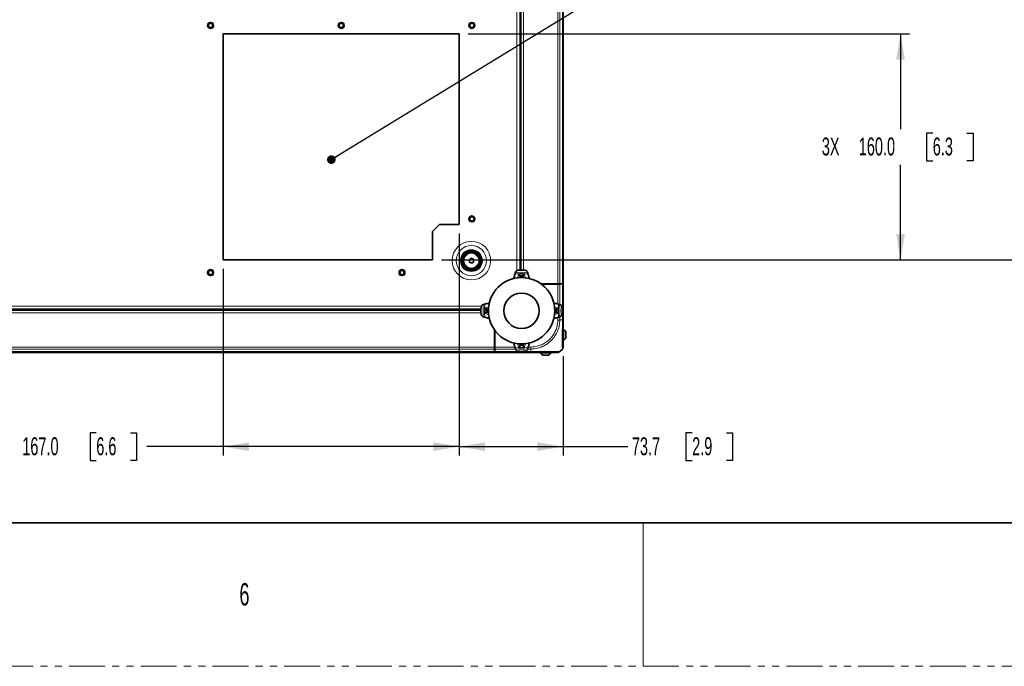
# Model space of a CAD drawing. Header units: millimetres. Extents: x 0 to 1118, y 0 to 864.
# Tile 16 of 172: x 309 to 483, y 0 to 114. Entities that reach past the tile are written whole.
import ezdxf

# ---------------------------------------------------------------- set-up
doc = ezdxf.new("R2010")
doc.units = ezdxf.units.MM
doc.linetypes.add('PHANTOM', pattern=[12.7, 6.35, -1.27, 1.27, -1.27, 1.27, -1.27])
doc.layers.add('ALPHAREV', color=7, linetype='Continuous', lineweight=25)
doc.styles.add('SLDTEXTSTYLE0', font='TXT', dxfattribs={"width": 0.605})
doc.styles.add('SLDTEXTSTYLE1', font='TXT', dxfattribs={"width": 0.6})
doc.dimstyles.new('SLDDIMSTYLE0', dxfattribs={"dimtxt": 3.175, "dimasz": 4.572, "dimexe": 0, "dimexo": 0.0625, "dimgap": 0.79375, "dimtad": 0, "dimtih": 1, "dimtoh": 1, "dimdec": 1, "dimlfac": 4, "dimrnd": 1e-09, "dimzin": 12, "dimdsep": 46, "dimtxsty": 'SLDTEXTSTYLE0', "dimsah": 1, "dimcen": 0.09, "dimadec": 0, "dimazin": 3, "dimtfac": 1, "dimtofl": 0, "dimtmove": 0, "dimatfit": 3, "dimfxl": 1, "dimfrac": 2, "dimtolj": 1, "dimtzin": 12, "dimarcsym": 0})
doc.dimstyles.new('SLDDIMSTYLE3', dxfattribs={"dimtxt": 3.175, "dimasz": 4.572, "dimexe": 0, "dimexo": 0.0625, "dimgap": 0.79375, "dimtad": 0, "dimtih": 1, "dimtoh": 1, "dimdec": 1, "dimlfac": 4, "dimrnd": 1e-09, "dimzin": 4, "dimdsep": 46, "dimtxsty": 'SLDTEXTSTYLE0', "dimsah": 1, "dimcen": 0.09, "dimadec": 0, "dimazin": 1, "dimtfac": 1, "dimtofl": 0, "dimtmove": 0, "dimatfit": 3, "dimfxl": 1, "dimfrac": 2, "dimtolj": 1, "dimtzin": 12, "dimarcsym": 0})
doc.dimstyles.new('SLDDIMSTYLE6', dxfattribs={"dimtxt": 0.18, "dimasz": 1.524, "dimexe": 0, "dimexo": 0.0625, "dimgap": 0, "dimtad": 0, "dimtih": 1, "dimtoh": 1, "dimdec": 0, "dimrnd": 1e-09, "dimzin": 0, "dimdsep": 46, "dimtxsty": 'Standard', "dimblk1": 'DOT', "dimblk2": 'DOT', "dimsah": 1, "dimcen": 0.09, "dimadec": 0, "dimazin": 0, "dimtfac": 1.524, "dimtdec": 0, "dimtofl": 0, "dimtmove": 0, "dimatfit": 3, "dimldrblk": 'DOT', "dimfxl": 1, "dimfrac": 2, "dimtolj": 1, "dimtzin": 0, "dimarcsym": 0})

# ---------------------------------------------------------------- blocks, each defined once
blk = doc.blocks.new('_D_19')
at = {"layer": 'ALPHAREV'}
for p, q in [((383.41, 197.93), (498.04, 197.93)), ((496.44, 197.93), (496.44, 138.09)), ((497.65, 137.37), (496.56, 137.37)), ((496.56, 137.37), (496.56, 132.49)), ((506.14, 137.37), (507.23, 137.37)), ((507.23, 137.37), (507.23, 132.49)), ((496.56, 132.49), (497.65, 132.49)), ((507.23, 132.49), (506.14, 132.49)), ((496.44, 71.93), (496.44, 131.77)), ((383.41, 71.93), (498.04, 71.93))]:
    blk.add_line(p, q, dxfattribs=at)
for points in [[(496.44, 197.93), (495.68, 193.36), (497.2, 193.36)], [(496.44, 71.93), (497.2, 76.5), (495.68, 76.5)]]:
    blk.add_solid(points, dxfattribs=at)
at = {"layer": 'ALPHAREV', "char_height": 3.175, "attachment_point": 1, "style": 'SLDTEXTSTYLE0'}
for s, insert in [('504.0', (484.56, 136.59)), ('19.8', (497.65, 136.59))]:
    blk.add_mtext(s, dxfattribs=dict(at, insert=insert))
blk = doc.blocks.new('_D_22')
at = {"layer": 'ALPHAREV'}
for p, q in [((388.16, 111.93), (466.29, 111.93)), ((464.69, 111.93), (464.69, 95.09)), ((470.39, 94.37), (469.3, 94.37)), ((469.3, 94.37), (469.3, 89.49)), ((476.45, 94.37), (477.55, 94.37)), ((477.55, 94.37), (477.55, 89.49)), ((469.3, 89.49), (470.39, 89.49)), ((477.55, 89.49), (476.45, 89.49)), ((464.69, 71.93), (464.69, 88.77)), ((383.41, 71.93), (466.29, 71.93))]:
    blk.add_line(p, q, dxfattribs=at)
for points in [[(464.69, 111.93), (463.93, 107.36), (465.45, 107.36)], [(464.69, 71.93), (465.45, 76.5), (463.93, 76.5)]]:
    blk.add_solid(points, dxfattribs=at)
at = {"layer": 'ALPHAREV', "char_height": 3.175, "attachment_point": 1, "style": 'SLDTEXTSTYLE0'}
for s, insert in [('3X', (450.75, 93.59)), ('160.0', (457.29, 93.59)), ('6.3', (470.39, 93.59))]:
    blk.add_mtext(s, dxfattribs=dict(at, insert=insert))
blk = doc.blocks.new('_D_23')
at = {"layer": 'ALPHAREV'}
for p, q in [((386.56, 76.58), (386.56, 37.28)), ((344.81, 70.33), (344.81, 37.28)), ((322.32, 41.31), (321.23, 41.31)), ((321.23, 41.31), (321.23, 36.44)), ((328.38, 41.31), (329.47, 41.31)), ((329.47, 41.31), (329.47, 36.44)), ((344.81, 38.88), (331.29, 38.88)), ((386.56, 38.88), (344.81, 38.88)), ((321.23, 36.44), (322.32, 36.44)), ((329.47, 36.44), (328.38, 36.44))]:
    blk.add_line(p, q, dxfattribs=at)
for points in [[(344.81, 38.88), (349.38, 38.11), (349.38, 39.64)], [(386.56, 38.88), (381.99, 39.64), (381.99, 38.11)]]:
    blk.add_solid(points, dxfattribs=at)
at = {"layer": 'ALPHAREV', "char_height": 3.175, "attachment_point": 1, "style": 'SLDTEXTSTYLE0'}
for s, insert in [('167.0', (309.22, 40.53)), ('6.6', (322.32, 40.53))]:
    blk.add_mtext(s, dxfattribs=dict(at, insert=insert))
blk = doc.blocks.new('_D_24')
at = {"layer": 'ALPHAREV'}
for p, q in [((386.56, 76.58), (386.56, 37.28)), ((404.97, 54.91), (404.97, 37.28)), ((427.8, 41.31), (426.71, 41.31)), ((426.71, 41.31), (426.71, 36.44)), ((433.87, 41.31), (434.96, 41.31)), ((434.96, 41.31), (434.96, 36.44)), ((386.56, 38.88), (404.97, 38.88)), ((404.97, 38.88), (416.41, 38.88)), ((426.71, 36.44), (427.8, 36.44)), ((434.96, 36.44), (433.87, 36.44))]:
    blk.add_line(p, q, dxfattribs=at)
for points in [[(386.56, 38.88), (391.13, 38.11), (391.13, 39.64)], [(404.97, 38.88), (400.4, 39.64), (400.4, 38.11)]]:
    blk.add_solid(points, dxfattribs=at)
at = {"layer": 'ALPHAREV', "char_height": 3.175, "attachment_point": 1, "style": 'SLDTEXTSTYLE0'}
for s, insert in [('73.7', (417.13, 40.53)), ('2.9', (427.8, 40.53))]:
    blk.add_mtext(s, dxfattribs=dict(at, insert=insert))
blk = doc.blocks.new('_Dot')
at = {"color": 0, "linetype": 'ByBlock', "lineweight": -2}
blk.add_line((-0.5, 0), (-1, 0), dxfattribs=at)
at = {"color": 0, "linetype": 'ByBlock', "const_width": 0.5}
blk.add_lwpolyline([(-0.25, 0, 1), (0.25, 0, 1)], format="xyb", close=True, dxfattribs=at)

msp = doc.modelspace()

# ---------------------------------------------------------------- linework, layer by layer
at = {"color": 7, "linetype": 'Continuous', "lineweight": 18}
for p, q in [((404.015, 202.142), (404.015, 67.717)), ((404.369, 202.142), (404.369, 67.717)), ((404.826, 202.142), (404.826, 67.717)), ((396.785, 199.825), (396.785, 70.034)), ((397.347, 199.746), (397.347, 70.112)), ((397.972, 199.752), (397.972, 70.107)), ((396.909, 68.719), (397.109, 69.423)), ((397.278, 68.989), (397.212, 68.756)), ((397.277, 68.973), (397.278, 68.989)), ((397.366, 68.859), (397.277, 68.973)), ((397.442, 69.112), (397.442, 69.103)), ((397.753, 69.103), (397.752, 69.112)), ((397.917, 68.973), (397.828, 68.859)), ((397.978, 68.769), (397.917, 68.989)), ((397.917, 68.989), (397.917, 68.973)), ((398.085, 69.423), (398.278, 68.743)), ((401.07, 67.667), (404.369, 67.667)), ((404.015, 64.117), (404.015, 67.649)), ((404.369, 67.652), (404.369, 64.017)), ((404.826, 61.304), (404.826, 67.674)), ((390.493, 63.742), (211.202, 63.742)), ((390.414, 63.179), (211.28, 63.179)), ((391.103, 63.417), (391.77, 63.606)), ((391.424, 63.085), (391.414, 63.084)), ((391.414, 62.775), (391.424, 62.774)), ((391.76, 63.311), (391.537, 63.249)), ((391.537, 63.249), (391.553, 63.249)), ((391.553, 63.249), (391.667, 63.16)), ((403.4, 63.613), (404.091, 63.417)), ((403.657, 63.249), (403.415, 63.317)), ((403.527, 63.16), (403.641, 63.249)), ((403.641, 63.249), (403.657, 63.249)), ((403.78, 63.084), (403.771, 63.085)), ((403.771, 62.774), (403.78, 62.775)), ((390.419, 62.554), (211.275, 62.554)), ((391.778, 62.25), (391.103, 62.441)), ((391.537, 62.61), (391.773, 62.544)), ((391.553, 62.609), (391.537, 62.61)), ((391.667, 62.698), (391.553, 62.609)), ((404.091, 62.441), (403.404, 62.246)), ((403.454, 62.553), (403.657, 62.61)), ((403.641, 62.609), (403.527, 62.698)), ((403.657, 62.61), (403.641, 62.609)), ((404.015, 61.279), (404.015, 61.742)), ((404.369, 61.842), (404.369, 61.276)), ((404.529, 61.304), (404.826, 61.304)), ((392.86, 56.158), (392.86, 59.457)), ((392.81, 56.511), (208.885, 56.511)), ((392.81, 56.158), (208.885, 56.158)), ((392.81, 56.63), (392.845, 56.63)), ((392.845, 56.371), (392.81, 56.371)), ((396.51, 56.158), (392.875, 56.158)), ((392.877, 56.511), (396.41, 56.511)), ((397.109, 56.435), (396.91, 57.137)), ((397.21, 57.111), (397.278, 56.869)), ((397.277, 56.885), (397.366, 56.999)), ((397.278, 56.869), (397.277, 56.885)), ((397.442, 56.756), (397.442, 56.746)), ((397.752, 56.746), (397.753, 56.756)), ((397.828, 56.999), (397.917, 56.885)), ((397.917, 56.869), (397.978, 57.088)), ((397.917, 56.885), (397.917, 56.869)), ((398.284, 57.136), (398.085, 56.435)), ((399.25, 56.158), (398.685, 56.158)), ((398.785, 56.511), (399.248, 56.511)), ((399.222, 55.997), (399.222, 55.701)), ((392.81, 55.701), (208.885, 55.701)), ((392.853, 55.701), (399.222, 55.701)), ((419.1, 25.4), (419.1, 0))]:
    msp.add_line(p, q, dxfattribs=at)
at = {"color": 7, "linetype": 'Continuous', "lineweight": 35}
for p, q in [((404.972, 202.142), (404.972, 67.717)), ((397.335, 199.747), (397.335, 70.112)), ((397.472, 199.743), (397.472, 70.116)), ((344.81, 111.929), (386.56, 111.929)), ((344.81, 71.929), (344.81, 111.929)), ((386.56, 111.929), (386.56, 78.179)), ((383.06, 78.179), (381.81, 76.929)), ((381.81, 76.929), (381.81, 71.929)), ((386.56, 78.179), (383.06, 78.179)), ((381.81, 71.929), (344.81, 71.929)), ((388.299, 71.951), (388.638, 72.244)), ((388.384, 71.512), (388.299, 71.951)), ((388.807, 71.365), (388.384, 71.512)), ((388.638, 72.244), (389.061, 72.097)), ((389.145, 71.658), (388.807, 71.365)), ((389.061, 72.097), (389.145, 71.658)), ((396.495, 69.653), (396.519, 69.73)), ((398.676, 69.73), (398.699, 69.653)), ((396.258, 68.78), (396.189, 68.63)), ((404.015, 67.717), (401, 67.717)), ((401.049, 67.682), (404.369, 67.682)), ((401.09, 67.652), (404.369, 67.652)), ((401.093, 67.649), (404.015, 67.649)), ((401.847, 67.682), (401.847, 67.717)), ((404.369, 67.717), (404.015, 67.717)), ((404.826, 67.717), (404.369, 67.717)), ((404.369, 67.682), (404.369, 67.667)), ((404.369, 67.682), (404.826, 67.674)), ((404.369, 67.667), (404.369, 67.652)), ((404.972, 67.717), (404.826, 67.717)), ((404.972, 67.668), (404.972, 61.305)), ((390.415, 63.192), (211.28, 63.192)), ((390.411, 63.054), (211.284, 63.054)), ((390.797, 64.008), (390.874, 64.031)), ((404.32, 64.031), (404.398, 64.008)), ((390.874, 61.827), (390.797, 61.851)), ((404.398, 61.851), (404.32, 61.827)), ((392.81, 56.511), (392.81, 59.526)), ((392.845, 56.158), (392.845, 59.477)), ((392.875, 56.158), (392.875, 59.437)), ((392.877, 59.433), (392.877, 56.511)), ((405.037, 59.594), (404.942, 59.594)), ((405.037, 57.719), (405.037, 59.594)), ((392.81, 58.679), (392.845, 58.679)), ((392.845, 58.301), (392.81, 58.301)), ((392.845, 58.167), (392.81, 58.167)), ((404.942, 57.719), (405.037, 57.719)), ((405.442, 58.129), (405.442, 59.185)), ((392.81, 57.392), (392.845, 57.392)), ((392.81, 56.642), (392.845, 56.642)), ((392.81, 56.158), (392.81, 56.511)), ((392.81, 55.701), (392.81, 56.158)), ((392.845, 56.158), (392.853, 55.701)), ((392.86, 56.158), (392.845, 56.158)), ((392.875, 56.158), (392.86, 56.158)), ((396.519, 56.129), (396.495, 56.206)), ((398.699, 56.206), (398.676, 56.129)), ((404.826, 56.158), (404.369, 55.701)), ((392.81, 55.554), (208.885, 55.554)), ((392.81, 55.554), (392.81, 55.701)), ((399.222, 55.554), (392.859, 55.554)), ((400.932, 55.584), (400.932, 55.489)), ((400.932, 55.489), (402.807, 55.489)), ((401.342, 55.084), (402.397, 55.084)), ((402.807, 55.489), (402.807, 55.584)), ((12.7, 25.4), (1104.9, 25.4))]:
    msp.add_line(p, q, dxfattribs=at)
at = {"color": 7, "linetype": 'PHANTOM', "lineweight": 18}
msp.add_line((0, 0), (1117.6, 0), dxfattribs=at)
at = {"color": 7, "linetype": 'Continuous', "lineweight": 18}
for centre, radius in [((342.56, 113.429), 0.523), ((365.685, 113.429), 0.523), ((388.81, 113.429), 0.523), ((388.81, 79.179), 0.523), ((388.722, 71.804), 3.417), ((388.722, 71.804), 2.677), ((388.722, 71.804), 1.937), ((388.722, 71.804), 1.318), ((342.56, 69.679), 0.523), ((376.435, 69.679), 0.523)]:
    msp.add_circle(centre, radius, dxfattribs=at)
at = {"color": 7, "linetype": 'Continuous', "lineweight": 35}
for centre, radius in [((342.56, 113.429), 0.522), ((342.56, 113.429), 0.375), ((365.685, 113.429), 0.522), ((365.685, 113.429), 0.375), ((388.81, 113.429), 0.522), ((388.81, 113.429), 0.375), ((388.81, 79.179), 0.522), ((388.81, 79.179), 0.375), ((388.722, 71.804), 1.75), ((388.722, 71.804), 1.688), ((388.722, 71.804), 1.575), ((388.722, 71.804), 1.5), ((342.56, 69.679), 0.522), ((342.56, 69.679), 0.375), ((376.435, 69.679), 0.522), ((376.435, 69.679), 0.375), ((397.597, 62.929), 5.874), ((397.597, 62.929), 3.125)]:
    msp.add_circle(centre, radius, dxfattribs=at)
at = {"color": 7, "linetype": 'Continuous', "lineweight": 18}
for centre, radius, start, end in [((397.597, 62.929), 6.813, 80.69004, 99.30996), ((397.597, 62.929), 6.575, 79.71717, 100.28283), ((397.597, 62.929), 6.512, 85.70367, 94.29633), ((397.446, 68.928), 0.175, 91.50051, 164.94248), ((397.442, 68.941), 0.171, 89.91316, 163.6033), ((397.535, 68.814), 0.175, 90.66351, 164.94145), ((397.597, 62.929), 6.06, 89.39504, 90.60496), ((397.659, 68.814), 0.175, 15.05855, 89.33649), ((397.752, 68.941), 0.171, 16.3967, 90.08684), ((397.748, 68.928), 0.175, 15.05752, 88.49949), ((397.597, 62.929), 6.813, 170.69004, 189.30996), ((397.597, 62.929), 6.575, 169.71717, 190.28283), ((397.597, 62.929), 6.512, 175.70367, 184.29633), ((391.586, 63.084), 0.171, 106.3967, 180.08684), ((391.586, 62.774), 0.171, 179.91316, 253.6033), ((391.599, 63.08), 0.175, 105.05752, 178.49949), ((391.599, 62.778), 0.175, 181.50051, 254.94248), ((391.713, 62.991), 0.175, 105.05855, 179.33649), ((397.597, 62.929), 6.06, 179.39504, 180.60496), ((391.713, 62.867), 0.175, 180.66351, 254.94145), ((403.482, 62.991), 0.175, 0.66351, 74.94145), ((403.482, 62.867), 0.175, 285.05855, 359.33649), ((403.596, 62.778), 0.175, 285.05752, 358.49949), ((403.609, 63.084), 0.171, 359.91316, 73.6033), ((397.597, 62.929), 6.06, 359.39504, 0.60496), ((403.609, 62.774), 0.171, 286.3967, 0.08684), ((397.597, 62.929), 6.575, 349.71717, 10.28283), ((397.597, 62.929), 6.512, 355.70367, 4.29633), ((397.597, 62.929), 6.813, 350.69004, 9.30996), ((397.597, 62.929), 6.575, 259.71717, 280.28283), ((397.597, 62.929), 6.813, 260.69004, 279.30996), ((397.597, 62.929), 6.512, 265.70367, 274.29633), ((397.446, 56.931), 0.175, 195.05752, 268.49949), ((397.442, 56.918), 0.171, 196.3967, 270.08684), ((397.535, 57.045), 0.175, 195.05855, 269.33649), ((397.597, 62.929), 6.175, 268.55701, 271.44299), ((397.597, 62.929), 6.06, 269.39504, 270.60496), ((397.659, 57.045), 0.175, 270.66351, 344.94145), ((397.752, 56.918), 0.171, 269.91316, 343.6033)]:
    msp.add_arc(centre, radius, start, end, dxfattribs=at)
at = {"color": 7, "linetype": 'Continuous', "lineweight": 35}
for centre, radius, start, end in [((397.597, 62.929), 7.188, 85.00502, 94.99498), ((397.597, 62.929), 6.175, 88.55701, 91.44299), ((397.597, 62.929), 7.188, 175.00502, 184.99498), ((397.597, 62.929), 6.175, 178.55701, 181.44299), ((403.596, 63.08), 0.175, 1.50051, 74.94248), ((397.597, 62.929), 6.175, 358.55701, 1.44299), ((397.597, 62.929), 7.188, 355.00502, 4.99498), ((404.499, 58.657), 1.081, 29.2162, 60.11785), ((404.499, 58.657), 1.081, 299.88215, 330.7838), ((397.748, 56.931), 0.175, 271.50051, 344.94248), ((397.597, 62.929), 7.188, 265.00502, 274.99498), ((401.87, 56.028), 1.081, 209.88215, 240.7838), ((401.87, 56.028), 1.081, 299.2162, 330.11785)]:
    msp.add_arc(centre, radius, start, end, dxfattribs=at)
for centre, major_axis, start_param, end_param in [((404.015, 67.658), (0.5, 0), 4.712389, 5.4977871), ((404.472, 67.668), (0.5, 0), 0, 0.7853982), ((392.868, 56.511), (0, 0.5), 3.9269908, 4.712389), ((392.859, 56.054), (0, 0.5), 2.3561945, 3.1415927)]:
    msp.add_ellipse(centre, major_axis=major_axis, ratio=0.0174551, start_param=start_param, end_param=end_param, dxfattribs=at)
for points, knots in [([(396.971, 70.089), (396.93, 70.083), (396.847, 70.069), (396.724, 70.009), (396.59, 69.898), (396.546, 69.795), (396.519, 69.73)], [0, 0, 0, 0, 0.1616543, 0.3221635, 0.5706653, 1, 1, 1, 1]), ([(398.676, 69.73), (398.646, 69.799), (398.602, 69.9), (398.467, 70.011), (398.351, 70.069), (398.264, 70.083), (398.223, 70.089)], [0, 0, 0, 0, 0.4557364, 0.6638276, 0.8405464, 1, 1, 1, 1]), ([(396.258, 68.78), (396.28, 68.864), (396.336, 69.07), (396.391, 69.276), (396.424, 69.399)], [0, 0, 0, 0, 0.4060816, 1, 1, 1, 1]), ([(396.424, 69.399), (396.439, 69.455), (396.465, 69.553), (396.486, 69.623), (396.495, 69.653)], [0, 0, 0, 0, 0.5768574, 1, 1, 1, 1]), ([(398.699, 69.653), (398.711, 69.612), (398.733, 69.54), (398.759, 69.442), (398.771, 69.399)], [0, 0, 0, 0, 0.5588157, 1, 1, 1, 1]), ([(398.771, 69.399), (398.78, 69.364), (398.813, 69.242), (398.868, 69.035), (398.914, 68.864), (398.937, 68.78)], [0, 0, 0, 0, 0.168844, 0.5946967, 1, 1, 1, 1]), ([(399.047, 68.583), (399.037, 68.592), (398.987, 68.638), (398.957, 68.712), (398.939, 68.771), (398.937, 68.78)], [0, 0, 0, 0, 0.1721028, 0.8786415, 1, 1, 1, 1]), ([(390.797, 64.008), (390.727, 63.978), (390.626, 63.934), (390.516, 63.799), (390.458, 63.683), (390.444, 63.596), (390.437, 63.555)], [0, 0, 0, 0, 0.4557364, 0.6638276, 0.8405464, 1, 1, 1, 1]), ([(390.874, 64.031), (390.914, 64.043), (390.986, 64.065), (391.084, 64.091), (391.128, 64.103)], [0, 0, 0, 0, 0.5588157, 1, 1, 1, 1]), ([(391.128, 64.103), (391.163, 64.112), (391.285, 64.145), (391.491, 64.2), (391.663, 64.246), (391.747, 64.269)], [0, 0, 0, 0, 0.168844, 0.5946967, 1, 1, 1, 1]), ([(391.95, 64.386), (391.939, 64.374), (391.891, 64.321), (391.815, 64.289), (391.755, 64.271), (391.747, 64.269)], [0, 0, 0, 0, 0.20547, 0.8835327, 1, 1, 1, 1]), ([(403.448, 64.269), (403.393, 64.286), (403.318, 64.31), (403.263, 64.368), (403.248, 64.384)], [0, 0, 0, 0, 0.72459146, 1, 1, 1, 1]), ([(403.448, 64.269), (403.532, 64.246), (403.738, 64.191), (403.944, 64.136), (404.067, 64.103)], [0, 0, 0, 0, 0.4060816, 1, 1, 1, 1]), ([(404.067, 64.103), (404.123, 64.088), (404.221, 64.061), (404.291, 64.04), (404.32, 64.031)], [0, 0, 0, 0, 0.5768574, 1, 1, 1, 1]), ([(404.757, 63.555), (404.751, 63.597), (404.737, 63.68), (404.677, 63.802), (404.566, 63.936), (404.463, 63.98), (404.398, 64.008)], [0, 0, 0, 0, 0.1616543, 0.3221635, 0.5706653, 1, 1, 1, 1]), ([(390.437, 62.303), (390.444, 62.262), (390.457, 62.179), (390.517, 62.056), (390.629, 61.922), (390.732, 61.878), (390.797, 61.851)], [0, 0, 0, 0, 0.1616543, 0.3221635, 0.5706653, 1, 1, 1, 1]), ([(391.128, 61.756), (391.071, 61.771), (390.973, 61.798), (390.903, 61.818), (390.874, 61.827)], [0, 0, 0, 0, 0.5768574, 1, 1, 1, 1]), ([(391.747, 61.59), (391.663, 61.612), (391.456, 61.668), (391.25, 61.723), (391.128, 61.756)], [0, 0, 0, 0, 0.4060816, 1, 1, 1, 1]), ([(391.747, 61.59), (391.801, 61.572), (391.879, 61.547), (391.936, 61.486), (391.953, 61.467)], [0, 0, 0, 0, 0.6953589, 1, 1, 1, 1]), ([(403.255, 61.483), (403.263, 61.492), (403.308, 61.54), (403.38, 61.57), (403.439, 61.587), (403.448, 61.59)], [0, 0, 0, 0, 0.1527347, 0.8758024, 1, 1, 1, 1]), ([(404.067, 61.756), (404.032, 61.746), (403.909, 61.713), (403.703, 61.658), (403.531, 61.612), (403.448, 61.59)], [0, 0, 0, 0, 0.168844, 0.5946967, 1, 1, 1, 1]), ([(404.32, 61.827), (404.28, 61.815), (404.208, 61.794), (404.11, 61.767), (404.067, 61.756)], [0, 0, 0, 0, 0.5588157, 1, 1, 1, 1]), ([(404.398, 61.851), (404.467, 61.88), (404.568, 61.924), (404.678, 62.06), (404.737, 62.176), (404.751, 62.262), (404.757, 62.303)], [0, 0, 0, 0, 0.45573641, 0.66382755, 0.84054644, 1, 1, 1, 1]), ([(404.972, 61.305), (404.972, 60.907), (404.972, 60.226), (404.972, 59.318), (404.972, 58.573), (404.972, 57.921), (404.972, 57.381), (404.972, 56.96), (404.972, 56.67), (404.972, 56.529), (404.972, 56.516), (404.972, 56.512)], [0, 0, 0, 0, 0.1584128, 0.2711139, 0.3838354, 0.4991898, 0.6083334, 0.7174776, 0.826751, 0.9360043, 1, 1, 1, 1]), ([(396.169, 57.255), (396.171, 57.252), (396.213, 57.212), (396.238, 57.147), (396.255, 57.087), (396.258, 57.079)], [0, 0, 0, 0, 0.049925, 0.8607319, 1, 1, 1, 1]), ([(396.424, 56.46), (396.414, 56.495), (396.381, 56.617), (396.326, 56.823), (396.28, 56.995), (396.258, 57.079)], [0, 0, 0, 0, 0.168844, 0.5946967, 1, 1, 1, 1]), ([(396.495, 56.206), (396.483, 56.246), (396.462, 56.318), (396.435, 56.416), (396.424, 56.46)], [0, 0, 0, 0, 0.5588157, 1, 1, 1, 1]), ([(396.519, 56.129), (396.548, 56.059), (396.592, 55.958), (396.728, 55.848), (396.844, 55.79), (396.93, 55.776), (396.971, 55.769)], [0, 0, 0, 0, 0.4557364, 0.6638276, 0.8405464, 1, 1, 1, 1]), ([(398.223, 55.769), (398.265, 55.776), (398.348, 55.789), (398.47, 55.849), (398.604, 55.961), (398.648, 56.064), (398.676, 56.129)], [0, 0, 0, 0, 0.1616543, 0.3221635, 0.5706653, 1, 1, 1, 1]), ([(398.771, 56.46), (398.756, 56.403), (398.729, 56.305), (398.708, 56.236), (398.699, 56.206)], [0, 0, 0, 0, 0.5768574, 1, 1, 1, 1]), ([(398.937, 57.079), (398.914, 56.995), (398.859, 56.788), (398.804, 56.582), (398.771, 56.46)], [0, 0, 0, 0, 0.4060816, 1, 1, 1, 1]), ([(398.937, 57.079), (398.953, 57.134), (398.972, 57.198), (399.02, 57.246), (399.027, 57.252)], [0, 0, 0, 0, 0.8541094, 1, 1, 1, 1]), ([(404.015, 55.554), (404.005, 55.554), (403.984, 55.554), (403.816, 55.554), (403.524, 55.554), (403.11, 55.554), (402.595, 55.554), (401.992, 55.554), (401.288, 55.554), (400.523, 55.554), (399.824, 55.554), (399.387, 55.554), (399.222, 55.554)], [0, 0, 0, 0, 0.09291466, 0.18581515, 0.29447761, 0.40316207, 0.50020129, 0.60862537, 0.71704406, 0.82556878, 0.93408084, 1, 1, 1, 1])]:
    msp.add_open_spline(points, degree=3, knots=knots, dxfattribs=at)
at = {"color": 7, "linetype": 'Continuous', "lineweight": 18}
for points, knots in [([(397.278, 68.989), (397.278, 68.995), (397.277, 69.003), (397.271, 69.031), (397.258, 69.075), (397.23, 69.153), (397.189, 69.253), (397.147, 69.345), (397.119, 69.403), (397.11, 69.423), (397.109, 69.423)], [0, 0, 0, 0, 0.1003072, 0.1326048, 0.2713466, 0.4289298, 0.6263467, 0.8717244, 0.9960691, 1, 1, 1, 1]), ([(397.109, 69.423), (397.11, 69.423), (397.129, 69.41), (397.183, 69.373), (397.265, 69.311), (397.346, 69.242), (397.403, 69.184), (397.43, 69.149), (397.442, 69.126), (397.442, 69.118), (397.442, 69.112)], [0, 0, 0, 0, 0.0039112, 0.1276867, 0.3729062, 0.5709559, 0.7291389, 0.8679562, 0.9014985, 1, 1, 1, 1]), ([(397.35, 68.773), (397.351, 68.777), (397.359, 68.808), (397.366, 68.844), (397.366, 68.854), (397.366, 68.859)], [0, 0, 0, 0, 0.0782329, 0.5390309, 1, 1, 1, 1]), ([(397.442, 69.103), (397.445, 69.099), (397.461, 69.079), (397.492, 69.041), (397.519, 69.007), (397.533, 68.989)], [0, 0, 0, 0, 0.1058103, 0.5290515, 1, 1, 1, 1]), ([(397.533, 68.989), (397.533, 68.981), (397.533, 68.966), (397.525, 68.905), (397.517, 68.848), (397.514, 68.834)], [0, 0, 0, 0, 0.4265069, 0.8515091, 1, 1, 1, 1]), ([(397.661, 68.989), (397.664, 68.993), (397.681, 69.013), (397.711, 69.051), (397.738, 69.085), (397.753, 69.103)], [0, 0, 0, 0, 0.1058103, 0.5290515, 1, 1, 1, 1]), ([(397.686, 68.795), (397.685, 68.798), (397.677, 68.851), (397.667, 68.922), (397.66, 68.979), (397.661, 68.987), (397.661, 68.989)], [0, 0, 0, 0, 0.02509063, 0.41762458, 0.80094791, 1, 1, 1, 1]), ([(397.752, 69.112), (397.752, 69.118), (397.752, 69.126), (397.765, 69.149), (397.792, 69.184), (397.849, 69.242), (397.929, 69.311), (398.011, 69.373), (398.066, 69.41), (398.085, 69.423), (398.085, 69.423)], [0, 0, 0, 0, 0.0985015, 0.1320438, 0.2708611, 0.4290441, 0.6270938, 0.8723133, 0.9960888, 1, 1, 1, 1]), ([(397.828, 68.859), (397.828, 68.858), (397.827, 68.852), (397.831, 68.828), (397.84, 68.792), (397.842, 68.781)], [0, 0, 0, 0, 0.2649396, 0.7758225, 1, 1, 1, 1]), ([(398.085, 69.423), (398.085, 69.423), (398.075, 69.403), (398.047, 69.345), (398.005, 69.253), (397.965, 69.153), (397.936, 69.075), (397.923, 69.031), (397.917, 69.003), (397.917, 68.995), (397.917, 68.989)], [0, 0, 0, 0, 0.0039309, 0.1282756, 0.3736533, 0.5710702, 0.7286534, 0.8673952, 0.8996928, 1, 1, 1, 1]), ([(391.103, 63.417), (391.104, 63.417), (391.123, 63.407), (391.181, 63.379), (391.274, 63.337), (391.373, 63.297), (391.451, 63.269), (391.496, 63.255), (391.524, 63.249), (391.531, 63.249), (391.537, 63.249)], [0, 0, 0, 0, 0.0039309, 0.1282756, 0.3736533, 0.5710702, 0.7286534, 0.8673952, 0.8996928, 1, 1, 1, 1]), ([(391.414, 63.084), (391.408, 63.084), (391.401, 63.084), (391.377, 63.097), (391.342, 63.124), (391.285, 63.181), (391.215, 63.261), (391.153, 63.343), (391.116, 63.398), (391.104, 63.417), (391.103, 63.417)], [0, 0, 0, 0, 0.0985015, 0.1320438, 0.2708611, 0.4290441, 0.6270938, 0.8723133, 0.9960888, 1, 1, 1, 1]), ([(391.103, 62.441), (391.104, 62.442), (391.116, 62.461), (391.153, 62.515), (391.215, 62.597), (391.285, 62.678), (391.342, 62.735), (391.377, 62.762), (391.401, 62.774), (391.408, 62.774), (391.414, 62.775)], [0, 0, 0, 0, 0.0039112, 0.1276867, 0.3729062, 0.5709559, 0.7291389, 0.8679562, 0.9014985, 1, 1, 1, 1]), ([(391.537, 62.993), (391.533, 62.996), (391.513, 63.013), (391.475, 63.043), (391.441, 63.07), (391.424, 63.085)], [0, 0, 0, 0, 0.1058103, 0.5290515, 1, 1, 1, 1]), ([(391.424, 62.774), (391.428, 62.777), (391.448, 62.793), (391.485, 62.824), (391.52, 62.851), (391.537, 62.865)], [0, 0, 0, 0, 0.1058103, 0.5290515, 1, 1, 1, 1]), ([(391.765, 63.023), (391.75, 63.021), (391.685, 63.011), (391.604, 62.999), (391.547, 62.992), (391.54, 62.993), (391.537, 62.993)], [0, 0, 0, 0, 0.10461325, 0.46512849, 0.81718443, 1, 1, 1, 1]), ([(391.537, 62.865), (391.545, 62.865), (391.559, 62.865), (391.642, 62.854), (391.726, 62.841), (391.768, 62.835)], [0, 0, 0, 0, 0.3369873, 0.6727859, 1, 1, 1, 1]), ([(391.667, 63.16), (391.669, 63.16), (391.674, 63.159), (391.703, 63.164), (391.745, 63.174), (391.762, 63.178)], [0, 0, 0, 0, 0.2360083, 0.6911031, 1, 1, 1, 1]), ([(403.422, 63.181), (403.433, 63.178), (403.471, 63.169), (403.513, 63.16), (403.522, 63.16), (403.527, 63.16)], [0, 0, 0, 0, 0.1698863, 0.5848661, 1, 1, 1, 1]), ([(403.657, 62.993), (403.65, 62.993), (403.635, 62.993), (403.553, 63.004), (403.47, 63.017), (403.43, 63.023)], [0, 0, 0, 0, 0.3402847, 0.6793689, 1, 1, 1, 1]), ([(403.439, 62.837), (403.451, 62.839), (403.512, 62.848), (403.59, 62.86), (403.647, 62.866), (403.654, 62.866), (403.657, 62.865)], [0, 0, 0, 0, 0.08283751, 0.45212046, 0.81273837, 1, 1, 1, 1]), ([(403.657, 63.249), (403.663, 63.249), (403.671, 63.249), (403.699, 63.255), (403.743, 63.269), (403.821, 63.297), (403.921, 63.337), (404.013, 63.379), (404.071, 63.407), (404.091, 63.417), (404.091, 63.417)], [0, 0, 0, 0, 0.1003072, 0.1326048, 0.2713466, 0.4289298, 0.6263467, 0.8717244, 0.9960691, 1, 1, 1, 1]), ([(403.771, 63.085), (403.767, 63.082), (403.747, 63.065), (403.709, 63.035), (403.675, 63.008), (403.657, 62.993)], [0, 0, 0, 0, 0.1058103, 0.5290515, 1, 1, 1, 1]), ([(403.657, 62.865), (403.661, 62.862), (403.681, 62.846), (403.719, 62.815), (403.753, 62.788), (403.771, 62.774)], [0, 0, 0, 0, 0.10581029, 0.52905147, 1, 1, 1, 1]), ([(404.091, 63.417), (404.091, 63.417), (404.078, 63.398), (404.041, 63.343), (403.979, 63.261), (403.91, 63.181), (403.852, 63.124), (403.817, 63.097), (403.794, 63.084), (403.786, 63.084), (403.78, 63.084)], [0, 0, 0, 0, 0.0039112, 0.1276867, 0.3729062, 0.5709559, 0.7291389, 0.8679562, 0.9014985, 1, 1, 1, 1]), ([(403.78, 62.775), (403.786, 62.774), (403.794, 62.774), (403.817, 62.762), (403.852, 62.735), (403.91, 62.678), (403.979, 62.597), (404.041, 62.515), (404.078, 62.461), (404.091, 62.442), (404.091, 62.441)], [0, 0, 0, 0, 0.0985015, 0.1320438, 0.2708611, 0.4290441, 0.6270938, 0.8723133, 0.9960888, 1, 1, 1, 1]), ([(391.537, 62.61), (391.531, 62.61), (391.524, 62.609), (391.496, 62.603), (391.451, 62.59), (391.373, 62.562), (391.274, 62.521), (391.181, 62.479), (391.123, 62.451), (391.104, 62.442), (391.103, 62.441)], [0, 0, 0, 0, 0.1003072, 0.1326048, 0.2713466, 0.4289298, 0.6263467, 0.8717244, 0.9960691, 1, 1, 1, 1]), ([(391.771, 62.678), (391.76, 62.681), (391.723, 62.69), (391.682, 62.698), (391.672, 62.698), (391.667, 62.698)], [0, 0, 0, 0, 0.1616411, 0.5807427, 1, 1, 1, 1]), ([(399.248, 56.511), (399.616, 56.538), (400.254, 56.583), (401.117, 56.886), (401.891, 57.299), (402.578, 57.857), (403.147, 58.531), (403.565, 59.237), (403.855, 60.003), (403.995, 60.694), (404.01, 61.123), (404.015, 61.279)], [0, 0, 0, 0, 0.1476521, 0.2562048, 0.3647764, 0.4995885, 0.6089422, 0.7182918, 0.8277419, 0.9371756, 1, 1, 1, 1]), ([(404.369, 61.276), (404.363, 61.109), (404.347, 60.653), (404.202, 59.909), (403.897, 59.086), (403.451, 58.321), (402.84, 57.593), (402.1, 56.995), (401.266, 56.554), (400.336, 56.234), (399.646, 56.185), (399.25, 56.158)], [0, 0, 0, 0, 0.0627052, 0.17058, 0.281665, 0.3894284, 0.5004168, 0.6352696, 0.7422845, 0.8524245, 1, 1, 1, 1]), ([(403.527, 62.698), (403.526, 62.698), (403.52, 62.699), (403.495, 62.695), (403.459, 62.686), (403.447, 62.684)], [0, 0, 0, 0, 0.2609427, 0.7641184, 1, 1, 1, 1]), ([(404.091, 62.441), (404.091, 62.442), (404.071, 62.451), (404.013, 62.479), (403.921, 62.521), (403.821, 62.562), (403.743, 62.59), (403.699, 62.603), (403.671, 62.609), (403.663, 62.61), (403.657, 62.61)], [0, 0, 0, 0, 0.0039309, 0.1282756, 0.3736533, 0.5710702, 0.7286534, 0.8673952, 0.8996928, 1, 1, 1, 1]), ([(404.369, 61.276), (404.382, 61.277), (404.426, 61.28), (404.478, 61.286), (404.518, 61.298), (404.527, 61.303), (404.529, 61.304), (404.529, 61.304)], [0, 0, 0, 0, 0.2452024, 0.8175352, 0.9606824, 0.9921507, 1, 1, 1, 1]), ([(404.826, 56.158), (404.826, 56.163), (404.826, 56.177), (404.822, 56.321), (404.814, 56.627), (404.808, 57.075), (404.807, 57.655), (404.81, 58.358), (404.816, 59.16), (404.824, 60.14), (404.825, 60.877), (404.826, 61.304)], [0, 0, 0, 0, 0.0638809, 0.1715817, 0.2825247, 0.3900468, 0.5008149, 0.6162125, 0.7271686, 0.8416822, 1, 1, 1, 1]), ([(397.109, 56.435), (397.11, 56.436), (397.119, 56.455), (397.147, 56.513), (397.189, 56.606), (397.23, 56.705), (397.258, 56.783), (397.271, 56.828), (397.277, 56.856), (397.278, 56.864), (397.278, 56.869)], [0, 0, 0, 0, 0.0039309, 0.1282756, 0.3736533, 0.5710702, 0.7286534, 0.8673952, 0.8996928, 1, 1, 1, 1]), ([(397.442, 56.746), (397.442, 56.741), (397.442, 56.733), (397.43, 56.709), (397.403, 56.674), (397.346, 56.617), (397.265, 56.547), (397.183, 56.485), (397.129, 56.448), (397.11, 56.436), (397.109, 56.435)], [0, 0, 0, 0, 0.0985015, 0.1320438, 0.2708611, 0.4290441, 0.6270938, 0.8723133, 0.9960888, 1, 1, 1, 1]), ([(397.366, 56.999), (397.366, 57.001), (397.367, 57.006), (397.362, 57.036), (397.352, 57.08), (397.347, 57.099)], [0, 0, 0, 0, 0.2296336, 0.672436, 1, 1, 1, 1]), ([(397.533, 56.87), (397.53, 56.865), (397.514, 56.845), (397.483, 56.807), (397.456, 56.774), (397.442, 56.756)], [0, 0, 0, 0, 0.1058103, 0.5290515, 1, 1, 1, 1]), ([(397.505, 57.085), (397.507, 57.074), (397.516, 57.014), (397.527, 56.936), (397.534, 56.879), (397.533, 56.872), (397.533, 56.87)], [0, 0, 0, 0, 0.0770082, 0.4486382, 0.8115482, 1, 1, 1, 1]), ([(397.661, 56.87), (397.661, 56.877), (397.661, 56.891), (397.671, 56.966), (397.682, 57.038), (397.687, 57.068)], [0, 0, 0, 0, 0.3694006, 0.737498, 1, 1, 1, 1]), ([(397.753, 56.756), (397.749, 56.76), (397.733, 56.78), (397.703, 56.818), (397.676, 56.852), (397.661, 56.87)], [0, 0, 0, 0, 0.1058103, 0.5290515, 1, 1, 1, 1]), ([(398.085, 56.435), (398.085, 56.436), (398.066, 56.448), (398.011, 56.485), (397.929, 56.547), (397.849, 56.617), (397.792, 56.674), (397.765, 56.709), (397.752, 56.733), (397.752, 56.741), (397.752, 56.746)], [0, 0, 0, 0, 0.0039112, 0.1276867, 0.3729062, 0.5709559, 0.7291389, 0.8679562, 0.9014985, 1, 1, 1, 1]), ([(397.84, 57.066), (397.836, 57.048), (397.828, 57.011), (397.828, 57.003), (397.828, 56.999)], [0, 0, 0, 0, 0.4655729, 1, 1, 1, 1]), ([(397.917, 56.869), (397.917, 56.864), (397.917, 56.856), (397.923, 56.828), (397.936, 56.783), (397.965, 56.705), (398.005, 56.606), (398.047, 56.513), (398.075, 56.455), (398.085, 56.436), (398.085, 56.435)], [0, 0, 0, 0, 0.1003072, 0.1326048, 0.2713466, 0.4289298, 0.6263467, 0.8717244, 0.9960691, 1, 1, 1, 1]), ([(399.222, 55.997), (399.224, 56), (399.232, 56.015), (399.242, 56.069), (399.247, 56.12), (399.25, 56.158)], [0, 0, 0, 0, 0.05123887, 0.3045526, 1, 1, 1, 1]), ([(399.222, 55.701), (399.399, 55.701), (399.865, 55.701), (400.617, 55.704), (401.439, 55.711), (402.203, 55.716), (402.855, 55.719), (403.408, 55.718), (403.851, 55.713), (404.158, 55.706), (404.336, 55.701), (404.358, 55.701), (404.368, 55.701)], [0, 0, 0, 0, 0.0657965, 0.1727607, 0.2828934, 0.389757, 0.4997969, 0.5968708, 0.7039461, 0.8142113, 0.9061257, 1, 1, 1, 1])]:
    msp.add_open_spline(points, degree=3, knots=knots, dxfattribs=at)
for points in [[(404.369, 61.276), (404.344, 61.277), (404.295, 61.277), (404.208, 61.278), (404.113, 61.278), (404.048, 61.279), (404.015, 61.279)], [(404.826, 61.304), (404.848, 61.304), (404.891, 61.304), (404.937, 61.305), (404.967, 61.305), (404.97, 61.305), (404.972, 61.305)], [(399.25, 56.158), (399.25, 56.182), (399.25, 56.231), (399.249, 56.319), (399.248, 56.413), (399.248, 56.479), (399.248, 56.511)], [(399.222, 55.701), (399.222, 55.679), (399.222, 55.635), (399.222, 55.59), (399.222, 55.56), (399.222, 55.556), (399.222, 55.554)]]:
    msp.add_open_spline(points, degree=3, dxfattribs=at)
at = {"color": 7, "linetype": 'Continuous', "lineweight": 35}
for points in [[(404.826, 56.158), (404.848, 56.182), (404.891, 56.231), (404.937, 56.319), (404.967, 56.413), (404.97, 56.479), (404.972, 56.512)], [(404.369, 55.701), (404.344, 55.679), (404.295, 55.635), (404.208, 55.59), (404.113, 55.56), (404.048, 55.556), (404.015, 55.554)]]:
    msp.add_open_spline(points, degree=3, dxfattribs=at)

# ---------------------------------------------------------------- texts
at = {"color": 7, "linetype": 'Continuous', "lineweight": 0, "insert": (347.663, 14.729), "char_height": 3.969, "attachment_point": 1, "style": 'SLDTEXTSTYLE1'}
msp.add_mtext('6', dxfattribs=at)

# ---------------------------------------------------------------- dimensions: what is measured, and where the dimension line sits
at = {"layer": 'ALPHAREV'}
dim = msp.add_linear_dim(base=(496.442, 71.929), p1=(381.81, 197.929), p2=(381.81, 71.929), angle=90, dimstyle='SLDDIMSTYLE3', dxfattribs=at)
dim.commit()
dim.dimension.update_dxf_attribs({"geometry": '_D_19', "text_midpoint": (496.442, 134.929), "dimtype": 160})
dim = msp.add_linear_dim(base=(464.692, 111.929), p1=(381.81, 71.929), p2=(386.56, 111.929), angle=90, text='3X <>', dimstyle='SLDDIMSTYLE3', dxfattribs=at)
dim.commit()
dim.dimension.update_dxf_attribs({"geometry": '_D_22', "text_midpoint": (464.692, 91.929), "dimtype": 160})
for base, p1, p2, dimstyle, picture, middle in [((344.81, 38.876), (386.56, 78.179), (344.81, 71.929), 'SLDDIMSTYLE3', '_D_23', (319.892, 38.876)), ((386.559710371, 38.875634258), (404.972210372, 56.511459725), (386.559710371, 78.179255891), 'SLDDIMSTYLE0', '_D_24', (426.591882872, 38.875634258))]:
    dim = msp.add_linear_dim(base=base, p1=p1, p2=p2, dimstyle=dimstyle, dxfattribs=at)
    dim.commit()
    dim.dimension.update_dxf_attribs({"geometry": picture, "text_midpoint": middle, "dimtype": 160})

# ---------------------------------------------------------------- leaders
msp.add_leader([(363.927, 89.672), (438.015, 135.108)], dimstyle='SLDDIMSTYLE6', dxfattribs=at)

doc.saveas('drawing.dxf')
